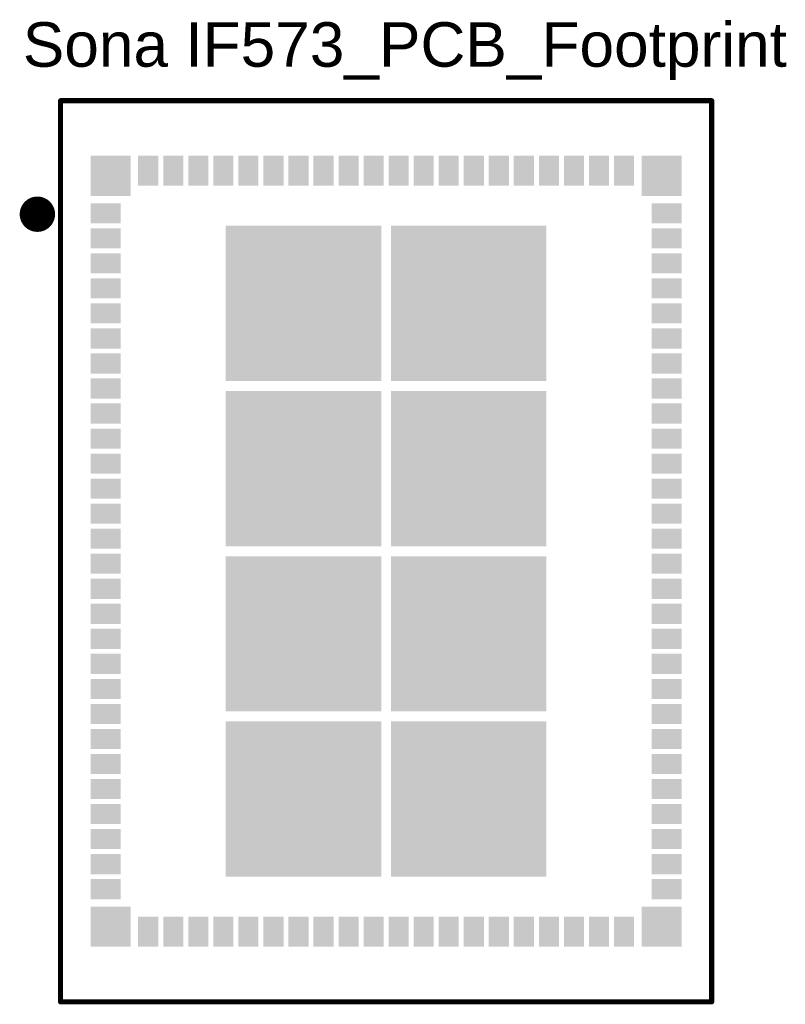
# Model space of a CAD drawing. Header units: inches. Extents: x 37.8 to 53.1, y 59.9 to 79.6.
import ezdxf

# ---------------------------------------------------------------- set-up
doc = ezdxf.new("R2010")
doc.units = ezdxf.units.IN
for name, color, linetype in [('TopLayer', 1, 'Continuous'), ('TopOverlay', 2, 'Continuous'), ('TopPaste', 8, 'Continuous'), ('TopSolder', 216, 'Continuous')]:
    doc.layers.add(name, color=color, linetype=linetype)
doc.styles.add('Arial', font='txt', dxfattribs={"height": 0.2})

# ---------------------------------------------------------------- blocks, each defined once
blk = doc.blocks.new('L______LWB6___LWB6__M_______P________S____1')
at = {"layer": 'TopLayer'}
for points in [[(-5.15, 7.85), (-5.85, 7.85), (-5.15, 7.15), (-5.85, 7.15)], [(-4.9, 7.35), (-4.6, 7.35), (-4.9, 7.85), (-4.6, 7.85)], [(-4.4, 7.35), (-4.1, 7.35), (-4.4, 7.85), (-4.1, 7.85)], [(-3.9, 7.35), (-3.6, 7.35), (-3.9, 7.85), (-3.6, 7.85)], [(-3.4, 7.35), (-3.1, 7.35), (-3.4, 7.85), (-3.1, 7.85)], [(-2.9, 7.35), (-2.6, 7.35), (-2.9, 7.85), (-2.6, 7.85)], [(-2.4, 7.35), (-2.1, 7.35), (-2.4, 7.85), (-2.1, 7.85)], [(-1.9, 7.35), (-1.6, 7.35), (-1.9, 7.85), (-1.6, 7.85)], [(-1.4, 7.35), (-1.1, 7.35), (-1.4, 7.85), (-1.1, 7.85)], [(-0.9, 7.35), (-0.6, 7.35), (-0.9, 7.85), (-0.6, 7.85)], [(-0.4, 7.35), (-0.1, 7.35), (-0.4, 7.85), (-0.1, 7.85)], [(0.1, 7.35), (0.4, 7.35), (0.1, 7.85), (0.4, 7.85)], [(0.6, 7.35), (0.9, 7.35), (0.6, 7.85), (0.9, 7.85)], [(1.1, 7.35), (1.4, 7.35), (1.1, 7.85), (1.4, 7.85)], [(1.6, 7.35), (1.9, 7.35), (1.6, 7.85), (1.9, 7.85)], [(2.1, 7.35), (2.4, 7.35), (2.1, 7.85), (2.4, 7.85)], [(2.6, 7.35), (2.9, 7.35), (2.6, 7.85), (2.9, 7.85)], [(3.1, 7.35), (3.4, 7.35), (3.1, 7.85), (3.4, 7.85)], [(3.6, 7.35), (3.9, 7.35), (3.6, 7.85), (3.9, 7.85)], [(4.1, 7.35), (4.4, 7.35), (4.1, 7.85), (4.4, 7.85)], [(4.9, 7.85), (4.6, 7.85), (4.9, 7.35), (4.6, 7.35)], [(5.15, 7.15), (5.85, 7.15), (5.15, 7.85), (5.85, 7.85)], [(-5.35, 6.6), (-5.35, 6.9), (-5.85, 6.6), (-5.85, 6.9)], [(5.85, 6.6), (5.85, 6.9), (5.35, 6.6), (5.35, 6.9)], [(-5.35, 6.1), (-5.35, 6.4), (-5.85, 6.1), (-5.85, 6.4)], [(-3.15, 3.45), (-0.15, 3.45), (-3.15, 6.45), (-0.15, 6.45)], [(3.15, 6.45), (0.15, 6.45), (3.15, 3.45), (0.15, 3.45)], [(5.35, 6.4), (5.35, 6.1), (5.85, 6.4), (5.85, 6.1)], [(-5.35, 5.6), (-5.35, 5.9), (-5.85, 5.6), (-5.85, 5.9)], [(5.35, 5.9), (5.35, 5.6), (5.85, 5.9), (5.85, 5.6)], [(-5.35, 5.1), (-5.35, 5.4), (-5.85, 5.1), (-5.85, 5.4)], [(5.35, 5.4), (5.35, 5.1), (5.85, 5.4), (5.85, 5.1)], [(-5.35, 4.6), (-5.35, 4.9), (-5.85, 4.6), (-5.85, 4.9)], [(5.35, 4.9), (5.35, 4.6), (5.85, 4.9), (5.85, 4.6)], [(-5.35, 4.1), (-5.35, 4.4), (-5.85, 4.1), (-5.85, 4.4)], [(5.35, 4.4), (5.35, 4.1), (5.85, 4.4), (5.85, 4.1)], [(-5.35, 3.6), (-5.35, 3.9), (-5.85, 3.6), (-5.85, 3.9)], [(5.35, 3.9), (5.35, 3.6), (5.85, 3.9), (5.85, 3.6)], [(-5.35, 3.1), (-5.35, 3.4), (-5.85, 3.1), (-5.85, 3.4)], [(5.35, 3.4), (5.35, 3.1), (5.85, 3.4), (5.85, 3.1)], [(-3.15, 0.15), (-0.15, 0.15), (-3.15, 3.15), (-0.15, 3.15)], [(3.15, 3.15), (0.15, 3.15), (3.15, 0.15), (0.15, 0.15)], [(-5.35, 2.6), (-5.35, 2.9), (-5.85, 2.6), (-5.85, 2.9)], [(5.35, 2.9), (5.35, 2.6), (5.85, 2.9), (5.85, 2.6)], [(-5.35, 2.1), (-5.35, 2.4), (-5.85, 2.1), (-5.85, 2.4)], [(5.35, 2.4), (5.35, 2.1), (5.85, 2.4), (5.85, 2.1)], [(-5.35, 1.6), (-5.35, 1.9), (-5.85, 1.6), (-5.85, 1.9)], [(5.35, 1.9), (5.35, 1.6), (5.85, 1.9), (5.85, 1.6)], [(-5.35, 1.1), (-5.35, 1.4), (-5.85, 1.1), (-5.85, 1.4)], [(5.35, 1.4), (5.35, 1.1), (5.85, 1.4), (5.85, 1.1)], [(-5.35, 0.6), (-5.35, 0.9), (-5.85, 0.6), (-5.85, 0.9)], [(5.35, 0.9), (5.35, 0.6), (5.85, 0.9), (5.85, 0.6)], [(-5.35, 0.1), (-5.35, 0.4), (-5.85, 0.1), (-5.85, 0.4)], [(5.35, 0.4), (5.35, 0.1), (5.85, 0.4), (5.85, 0.1)], [(-5.35, -0.4), (-5.35, -0.1), (-5.85, -0.4), (-5.85, -0.1)], [(-3.15, -3.15), (-0.15, -3.15), (-3.15, -0.15), (-0.15, -0.15)], [(3.15, -0.15), (0.15, -0.15), (3.15, -3.15), (0.15, -3.15)], [(5.35, -0.1), (5.35, -0.4), (5.85, -0.1), (5.85, -0.4)], [(-5.35, -0.9), (-5.35, -0.6), (-5.85, -0.9), (-5.85, -0.6)], [(5.35, -0.6), (5.35, -0.9), (5.85, -0.6), (5.85, -0.9)], [(-5.35, -1.4), (-5.35, -1.1), (-5.85, -1.4), (-5.85, -1.1)], [(5.35, -1.1), (5.35, -1.4), (5.85, -1.1), (5.85, -1.4)], [(-5.35, -1.9), (-5.35, -1.6), (-5.85, -1.9), (-5.85, -1.6)], [(5.35, -1.6), (5.35, -1.9), (5.85, -1.6), (5.85, -1.9)], [(-5.35, -2.4), (-5.35, -2.1), (-5.85, -2.4), (-5.85, -2.1)], [(5.35, -2.1), (5.35, -2.4), (5.85, -2.1), (5.85, -2.4)], [(-5.35, -2.9), (-5.35, -2.6), (-5.85, -2.9), (-5.85, -2.6)], [(5.35, -2.6), (5.35, -2.9), (5.85, -2.6), (5.85, -2.9)], [(-5.35, -3.4), (-5.35, -3.1), (-5.85, -3.4), (-5.85, -3.1)], [(5.35, -3.1), (5.35, -3.4), (5.85, -3.1), (5.85, -3.4)], [(-3.15, -6.45), (-0.15, -6.45), (-3.15, -3.45), (-0.15, -3.45)], [(3.15, -3.45), (0.15, -3.45), (3.15, -6.45), (0.15, -6.45)], [(-5.35, -3.9), (-5.35, -3.6), (-5.85, -3.9), (-5.85, -3.6)], [(5.35, -3.6), (5.35, -3.9), (5.85, -3.6), (5.85, -3.9)], [(-5.35, -4.4), (-5.35, -4.1), (-5.85, -4.4), (-5.85, -4.1)], [(5.35, -4.1), (5.35, -4.4), (5.85, -4.1), (5.85, -4.4)], [(-5.35, -4.9), (-5.35, -4.6), (-5.85, -4.9), (-5.85, -4.6)], [(5.35, -4.6), (5.35, -4.9), (5.85, -4.6), (5.85, -4.9)], [(-5.35, -5.4), (-5.35, -5.1), (-5.85, -5.4), (-5.85, -5.1)], [(5.35, -5.1), (5.35, -5.4), (5.85, -5.1), (5.85, -5.4)], [(-5.35, -5.9), (-5.35, -5.6), (-5.85, -5.9), (-5.85, -5.6)], [(5.35, -5.6), (5.35, -5.9), (5.85, -5.6), (5.85, -5.9)], [(-5.35, -6.4), (-5.35, -6.1), (-5.85, -6.4), (-5.85, -6.1)], [(5.35, -6.1), (5.35, -6.4), (5.85, -6.1), (5.85, -6.4)], [(-5.35, -6.9), (-5.35, -6.6), (-5.85, -6.9), (-5.85, -6.6)], [(5.85, -6.9), (5.85, -6.6), (5.35, -6.9), (5.35, -6.6)], [(-5.15, -7.15), (-5.85, -7.15), (-5.15, -7.85), (-5.85, -7.85)], [(5.15, -7.15), (5.15, -7.85), (5.85, -7.15), (5.85, -7.85)], [(-4.9, -7.85), (-4.6, -7.85), (-4.9, -7.35), (-4.6, -7.35)], [(-4.1, -7.35), (-4.4, -7.35), (-4.1, -7.85), (-4.4, -7.85)], [(-3.6, -7.35), (-3.9, -7.35), (-3.6, -7.85), (-3.9, -7.85)], [(-3.1, -7.35), (-3.4, -7.35), (-3.1, -7.85), (-3.4, -7.85)], [(-2.6, -7.35), (-2.9, -7.35), (-2.6, -7.85), (-2.9, -7.85)], [(-2.1, -7.35), (-2.4, -7.35), (-2.1, -7.85), (-2.4, -7.85)], [(-1.6, -7.35), (-1.9, -7.35), (-1.6, -7.85), (-1.9, -7.85)], [(-1.1, -7.35), (-1.4, -7.35), (-1.1, -7.85), (-1.4, -7.85)], [(-0.6, -7.35), (-0.9, -7.35), (-0.6, -7.85), (-0.9, -7.85)], [(-0.1, -7.35), (-0.4, -7.35), (-0.1, -7.85), (-0.4, -7.85)], [(0.4, -7.35), (0.1, -7.35), (0.4, -7.85), (0.1, -7.85)], [(0.9, -7.35), (0.6, -7.35), (0.9, -7.85), (0.6, -7.85)], [(1.4, -7.35), (1.1, -7.35), (1.4, -7.85), (1.1, -7.85)], [(1.9, -7.35), (1.6, -7.35), (1.9, -7.85), (1.6, -7.85)], [(2.4, -7.35), (2.1, -7.35), (2.4, -7.85), (2.1, -7.85)], [(2.9, -7.35), (2.6, -7.35), (2.9, -7.85), (2.6, -7.85)], [(3.4, -7.35), (3.1, -7.35), (3.4, -7.85), (3.1, -7.85)], [(3.9, -7.35), (3.6, -7.35), (3.9, -7.85), (3.6, -7.85)], [(4.4, -7.35), (4.1, -7.35), (4.4, -7.85), (4.1, -7.85)], [(4.9, -7.35), (4.6, -7.35), (4.9, -7.85), (4.6, -7.85)]]:
    blk.add_solid(points, dxfattribs=at)
at = {"layer": 'TopOverlay', "const_width": 0.102}
for points in [[(-6.5, -9), (-6.5, 9)], [(-6.5, 9), (6.5, 9)], [(6.5, 9), (6.5, -9)], [(-6.5, -9), (6.5, -9)]]:
    blk.add_lwpolyline(points, dxfattribs=at)
at = {"layer": 'TopOverlay'}
for points, const_width in [([(-6.525, 9, 1), (-6.475, 9, 1)], 0.0508), ([(-6.525, 9, 1), (-6.475, 9, 1)], 0.0508), ([(6.475, 9, 1), (6.525, 9, 1)], 0.0508), ([(6.475, 9, 1), (6.525, 9, 1)], 0.0508), ([(-6.8, 6.732, 1), (-7.125, 6.732, 1)], 0.381), ([(-7.221, 6.732, 1), (-7.03, 6.732, 1)], 0.191), ([(-6.895, 6.732, 1), (-6.705, 6.732, 1)], 0.191), ([(-6.525, -9, 1), (-6.475, -9, 1)], 0.0508), ([(-6.525, -9, 1), (-6.475, -9, 1)], 0.0508), ([(6.475, -9, 1), (6.525, -9, 1)], 0.0508), ([(6.475, -9, 1), (6.525, -9, 1)], 0.0508)]:
    blk.add_lwpolyline(points, format="xyb", close=True, dxfattribs=dict(at, const_width=const_width))
at = {"layer": 'TopPaste'}
for points in [[(-5.15, 7.85), (-5.85, 7.85), (-5.15, 7.15), (-5.85, 7.15)], [(-4.9, 7.35), (-4.6, 7.35), (-4.9, 7.85), (-4.6, 7.85)], [(-4.4, 7.35), (-4.1, 7.35), (-4.4, 7.85), (-4.1, 7.85)], [(-3.9, 7.35), (-3.6, 7.35), (-3.9, 7.85), (-3.6, 7.85)], [(-3.4, 7.35), (-3.1, 7.35), (-3.4, 7.85), (-3.1, 7.85)], [(-2.9, 7.35), (-2.6, 7.35), (-2.9, 7.85), (-2.6, 7.85)], [(-2.4, 7.35), (-2.1, 7.35), (-2.4, 7.85), (-2.1, 7.85)], [(-1.9, 7.35), (-1.6, 7.35), (-1.9, 7.85), (-1.6, 7.85)], [(-1.4, 7.35), (-1.1, 7.35), (-1.4, 7.85), (-1.1, 7.85)], [(-0.9, 7.35), (-0.6, 7.35), (-0.9, 7.85), (-0.6, 7.85)], [(-0.4, 7.35), (-0.1, 7.35), (-0.4, 7.85), (-0.1, 7.85)], [(0.1, 7.35), (0.4, 7.35), (0.1, 7.85), (0.4, 7.85)], [(0.6, 7.35), (0.9, 7.35), (0.6, 7.85), (0.9, 7.85)], [(1.1, 7.35), (1.4, 7.35), (1.1, 7.85), (1.4, 7.85)], [(1.6, 7.35), (1.9, 7.35), (1.6, 7.85), (1.9, 7.85)], [(2.1, 7.35), (2.4, 7.35), (2.1, 7.85), (2.4, 7.85)], [(2.6, 7.35), (2.9, 7.35), (2.6, 7.85), (2.9, 7.85)], [(3.1, 7.35), (3.4, 7.35), (3.1, 7.85), (3.4, 7.85)], [(3.6, 7.35), (3.9, 7.35), (3.6, 7.85), (3.9, 7.85)], [(4.1, 7.35), (4.4, 7.35), (4.1, 7.85), (4.4, 7.85)], [(4.9, 7.85), (4.6, 7.85), (4.9, 7.35), (4.6, 7.35)], [(5.15, 7.15), (5.85, 7.15), (5.15, 7.85), (5.85, 7.85)], [(-5.35, 6.6), (-5.35, 6.9), (-5.85, 6.6), (-5.85, 6.9)], [(5.85, 6.6), (5.85, 6.9), (5.35, 6.6), (5.35, 6.9)], [(-5.35, 6.1), (-5.35, 6.4), (-5.85, 6.1), (-5.85, 6.4)], [(-3.15, 3.45), (-0.15, 3.45), (-3.15, 6.45), (-0.15, 6.45)], [(3.15, 6.45), (0.15, 6.45), (3.15, 3.45), (0.15, 3.45)], [(5.35, 6.4), (5.35, 6.1), (5.85, 6.4), (5.85, 6.1)], [(-5.35, 5.6), (-5.35, 5.9), (-5.85, 5.6), (-5.85, 5.9)], [(5.35, 5.9), (5.35, 5.6), (5.85, 5.9), (5.85, 5.6)], [(-5.35, 5.1), (-5.35, 5.4), (-5.85, 5.1), (-5.85, 5.4)], [(5.35, 5.4), (5.35, 5.1), (5.85, 5.4), (5.85, 5.1)], [(-5.35, 4.6), (-5.35, 4.9), (-5.85, 4.6), (-5.85, 4.9)], [(5.35, 4.9), (5.35, 4.6), (5.85, 4.9), (5.85, 4.6)], [(-5.35, 4.1), (-5.35, 4.4), (-5.85, 4.1), (-5.85, 4.4)], [(5.35, 4.4), (5.35, 4.1), (5.85, 4.4), (5.85, 4.1)], [(-5.35, 3.6), (-5.35, 3.9), (-5.85, 3.6), (-5.85, 3.9)], [(5.35, 3.9), (5.35, 3.6), (5.85, 3.9), (5.85, 3.6)], [(-5.35, 3.1), (-5.35, 3.4), (-5.85, 3.1), (-5.85, 3.4)], [(5.35, 3.4), (5.35, 3.1), (5.85, 3.4), (5.85, 3.1)], [(-3.15, 0.15), (-0.15, 0.15), (-3.15, 3.15), (-0.15, 3.15)], [(3.15, 3.15), (0.15, 3.15), (3.15, 0.15), (0.15, 0.15)], [(-5.35, 2.6), (-5.35, 2.9), (-5.85, 2.6), (-5.85, 2.9)], [(5.35, 2.9), (5.35, 2.6), (5.85, 2.9), (5.85, 2.6)], [(-5.35, 2.1), (-5.35, 2.4), (-5.85, 2.1), (-5.85, 2.4)], [(5.35, 2.4), (5.35, 2.1), (5.85, 2.4), (5.85, 2.1)], [(-5.35, 1.6), (-5.35, 1.9), (-5.85, 1.6), (-5.85, 1.9)], [(5.35, 1.9), (5.35, 1.6), (5.85, 1.9), (5.85, 1.6)], [(-5.35, 1.1), (-5.35, 1.4), (-5.85, 1.1), (-5.85, 1.4)], [(5.35, 1.4), (5.35, 1.1), (5.85, 1.4), (5.85, 1.1)], [(-5.35, 0.6), (-5.35, 0.9), (-5.85, 0.6), (-5.85, 0.9)], [(5.35, 0.9), (5.35, 0.6), (5.85, 0.9), (5.85, 0.6)], [(-5.35, 0.1), (-5.35, 0.4), (-5.85, 0.1), (-5.85, 0.4)], [(5.35, 0.4), (5.35, 0.1), (5.85, 0.4), (5.85, 0.1)], [(-5.35, -0.4), (-5.35, -0.1), (-5.85, -0.4), (-5.85, -0.1)], [(-3.15, -3.15), (-0.15, -3.15), (-3.15, -0.15), (-0.15, -0.15)], [(3.15, -0.15), (0.15, -0.15), (3.15, -3.15), (0.15, -3.15)], [(5.35, -0.1), (5.35, -0.4), (5.85, -0.1), (5.85, -0.4)], [(-5.35, -0.9), (-5.35, -0.6), (-5.85, -0.9), (-5.85, -0.6)], [(5.35, -0.6), (5.35, -0.9), (5.85, -0.6), (5.85, -0.9)], [(-5.35, -1.4), (-5.35, -1.1), (-5.85, -1.4), (-5.85, -1.1)], [(5.35, -1.1), (5.35, -1.4), (5.85, -1.1), (5.85, -1.4)], [(-5.35, -1.9), (-5.35, -1.6), (-5.85, -1.9), (-5.85, -1.6)], [(5.35, -1.6), (5.35, -1.9), (5.85, -1.6), (5.85, -1.9)], [(-5.35, -2.4), (-5.35, -2.1), (-5.85, -2.4), (-5.85, -2.1)], [(5.35, -2.1), (5.35, -2.4), (5.85, -2.1), (5.85, -2.4)], [(-5.35, -2.9), (-5.35, -2.6), (-5.85, -2.9), (-5.85, -2.6)], [(5.35, -2.6), (5.35, -2.9), (5.85, -2.6), (5.85, -2.9)], [(-5.35, -3.4), (-5.35, -3.1), (-5.85, -3.4), (-5.85, -3.1)], [(5.35, -3.1), (5.35, -3.4), (5.85, -3.1), (5.85, -3.4)], [(-3.15, -6.45), (-0.15, -6.45), (-3.15, -3.45), (-0.15, -3.45)], [(3.15, -3.45), (0.15, -3.45), (3.15, -6.45), (0.15, -6.45)], [(-5.35, -3.9), (-5.35, -3.6), (-5.85, -3.9), (-5.85, -3.6)], [(5.35, -3.6), (5.35, -3.9), (5.85, -3.6), (5.85, -3.9)], [(-5.35, -4.4), (-5.35, -4.1), (-5.85, -4.4), (-5.85, -4.1)], [(5.35, -4.1), (5.35, -4.4), (5.85, -4.1), (5.85, -4.4)], [(-5.35, -4.9), (-5.35, -4.6), (-5.85, -4.9), (-5.85, -4.6)], [(5.35, -4.6), (5.35, -4.9), (5.85, -4.6), (5.85, -4.9)], [(-5.35, -5.4), (-5.35, -5.1), (-5.85, -5.4), (-5.85, -5.1)], [(5.35, -5.1), (5.35, -5.4), (5.85, -5.1), (5.85, -5.4)], [(-5.35, -5.9), (-5.35, -5.6), (-5.85, -5.9), (-5.85, -5.6)], [(5.35, -5.6), (5.35, -5.9), (5.85, -5.6), (5.85, -5.9)], [(-5.35, -6.4), (-5.35, -6.1), (-5.85, -6.4), (-5.85, -6.1)], [(5.35, -6.1), (5.35, -6.4), (5.85, -6.1), (5.85, -6.4)], [(-5.35, -6.9), (-5.35, -6.6), (-5.85, -6.9), (-5.85, -6.6)], [(5.85, -6.9), (5.85, -6.6), (5.35, -6.9), (5.35, -6.6)], [(-5.15, -7.15), (-5.85, -7.15), (-5.15, -7.85), (-5.85, -7.85)], [(5.15, -7.15), (5.15, -7.85), (5.85, -7.15), (5.85, -7.85)], [(-4.9, -7.85), (-4.6, -7.85), (-4.9, -7.35), (-4.6, -7.35)], [(-4.1, -7.35), (-4.4, -7.35), (-4.1, -7.85), (-4.4, -7.85)], [(-3.6, -7.35), (-3.9, -7.35), (-3.6, -7.85), (-3.9, -7.85)], [(-3.1, -7.35), (-3.4, -7.35), (-3.1, -7.85), (-3.4, -7.85)], [(-2.6, -7.35), (-2.9, -7.35), (-2.6, -7.85), (-2.9, -7.85)], [(-2.1, -7.35), (-2.4, -7.35), (-2.1, -7.85), (-2.4, -7.85)], [(-1.6, -7.35), (-1.9, -7.35), (-1.6, -7.85), (-1.9, -7.85)], [(-1.1, -7.35), (-1.4, -7.35), (-1.1, -7.85), (-1.4, -7.85)], [(-0.6, -7.35), (-0.9, -7.35), (-0.6, -7.85), (-0.9, -7.85)], [(-0.1, -7.35), (-0.4, -7.35), (-0.1, -7.85), (-0.4, -7.85)], [(0.4, -7.35), (0.1, -7.35), (0.4, -7.85), (0.1, -7.85)], [(0.9, -7.35), (0.6, -7.35), (0.9, -7.85), (0.6, -7.85)], [(1.4, -7.35), (1.1, -7.35), (1.4, -7.85), (1.1, -7.85)], [(1.9, -7.35), (1.6, -7.35), (1.9, -7.85), (1.6, -7.85)], [(2.4, -7.35), (2.1, -7.35), (2.4, -7.85), (2.1, -7.85)], [(2.9, -7.35), (2.6, -7.35), (2.9, -7.85), (2.6, -7.85)], [(3.4, -7.35), (3.1, -7.35), (3.4, -7.85), (3.1, -7.85)], [(3.9, -7.35), (3.6, -7.35), (3.9, -7.85), (3.6, -7.85)], [(4.4, -7.35), (4.1, -7.35), (4.4, -7.85), (4.1, -7.85)], [(4.9, -7.35), (4.6, -7.35), (4.9, -7.85), (4.6, -7.85)]]:
    blk.add_solid(points, dxfattribs=at)
at = {"layer": 'TopSolder'}
for points in [[(-5.099, 7.901), (-5.901, 7.901), (-5.099, 7.099), (-5.901, 7.099)], [(-4.951, 7.299), (-4.549, 7.299), (-4.951, 7.901), (-4.549, 7.901)], [(-4.451, 7.299), (-4.049, 7.299), (-4.451, 7.901), (-4.049, 7.901)], [(-3.951, 7.299), (-3.549, 7.299), (-3.951, 7.901), (-3.549, 7.901)], [(-3.451, 7.299), (-3.049, 7.299), (-3.451, 7.901), (-3.049, 7.901)], [(-2.951, 7.299), (-2.549, 7.299), (-2.951, 7.901), (-2.549, 7.901)], [(-2.451, 7.299), (-2.049, 7.299), (-2.451, 7.901), (-2.049, 7.901)], [(-1.951, 7.299), (-1.549, 7.299), (-1.951, 7.901), (-1.549, 7.901)], [(-1.451, 7.299), (-1.049, 7.299), (-1.451, 7.901), (-1.049, 7.901)], [(-0.951, 7.299), (-0.549, 7.299), (-0.951, 7.901), (-0.549, 7.901)], [(-0.451, 7.299), (-0.049, 7.299), (-0.451, 7.901), (-0.049, 7.901)], [(0.049, 7.299), (0.451, 7.299), (0.049, 7.901), (0.451, 7.901)], [(0.549, 7.299), (0.951, 7.299), (0.549, 7.901), (0.951, 7.901)], [(1.049, 7.299), (1.451, 7.299), (1.049, 7.901), (1.451, 7.901)], [(1.549, 7.299), (1.951, 7.299), (1.549, 7.901), (1.951, 7.901)], [(2.049, 7.299), (2.451, 7.299), (2.049, 7.901), (2.451, 7.901)], [(2.549, 7.299), (2.951, 7.299), (2.549, 7.901), (2.951, 7.901)], [(3.049, 7.299), (3.451, 7.299), (3.049, 7.901), (3.451, 7.901)], [(3.549, 7.299), (3.951, 7.299), (3.549, 7.901), (3.951, 7.901)], [(4.049, 7.299), (4.451, 7.299), (4.049, 7.901), (4.451, 7.901)], [(4.951, 7.901), (4.549, 7.901), (4.951, 7.299), (4.549, 7.299)], [(5.099, 7.099), (5.901, 7.099), (5.099, 7.901), (5.901, 7.901)], [(-5.299, 6.549), (-5.299, 6.951), (-5.901, 6.549), (-5.901, 6.951)], [(5.901, 6.549), (5.901, 6.951), (5.299, 6.549), (5.299, 6.951)], [(-3.201, 3.399), (-0.099, 3.399), (-3.201, 6.501), (-0.099, 6.501)], [(3.201, 6.501), (0.099, 6.501), (3.201, 3.399), (0.099, 3.399)], [(-5.299, 6.049), (-5.299, 6.451), (-5.901, 6.049), (-5.901, 6.451)], [(5.299, 6.451), (5.299, 6.049), (5.901, 6.451), (5.901, 6.049)], [(-5.299, 5.549), (-5.299, 5.951), (-5.901, 5.549), (-5.901, 5.951)], [(5.299, 5.951), (5.299, 5.549), (5.901, 5.951), (5.901, 5.549)], [(-5.299, 5.049), (-5.299, 5.451), (-5.901, 5.049), (-5.901, 5.451)], [(5.299, 5.451), (5.299, 5.049), (5.901, 5.451), (5.901, 5.049)], [(-5.299, 4.549), (-5.299, 4.951), (-5.901, 4.549), (-5.901, 4.951)], [(5.299, 4.951), (5.299, 4.549), (5.901, 4.951), (5.901, 4.549)], [(-5.299, 4.049), (-5.299, 4.451), (-5.901, 4.049), (-5.901, 4.451)], [(5.299, 4.451), (5.299, 4.049), (5.901, 4.451), (5.901, 4.049)], [(-5.299, 3.549), (-5.299, 3.951), (-5.901, 3.549), (-5.901, 3.951)], [(5.299, 3.951), (5.299, 3.549), (5.901, 3.951), (5.901, 3.549)], [(-5.299, 3.049), (-5.299, 3.451), (-5.901, 3.049), (-5.901, 3.451)], [(5.299, 3.451), (5.299, 3.049), (5.901, 3.451), (5.901, 3.049)], [(-3.201, 0.099), (-0.099, 0.099), (-3.201, 3.201), (-0.099, 3.201)], [(3.201, 3.201), (0.099, 3.201), (3.201, 0.099), (0.099, 0.099)], [(-5.299, 2.549), (-5.299, 2.951), (-5.901, 2.549), (-5.901, 2.951)], [(5.299, 2.951), (5.299, 2.549), (5.901, 2.951), (5.901, 2.549)], [(-5.299, 2.049), (-5.299, 2.451), (-5.901, 2.049), (-5.901, 2.451)], [(5.299, 2.451), (5.299, 2.049), (5.901, 2.451), (5.901, 2.049)], [(-5.299, 1.549), (-5.299, 1.951), (-5.901, 1.549), (-5.901, 1.951)], [(5.299, 1.951), (5.299, 1.549), (5.901, 1.951), (5.901, 1.549)], [(-5.299, 1.049), (-5.299, 1.451), (-5.901, 1.049), (-5.901, 1.451)], [(5.299, 1.451), (5.299, 1.049), (5.901, 1.451), (5.901, 1.049)], [(-5.299, 0.549), (-5.299, 0.951), (-5.901, 0.549), (-5.901, 0.951)], [(5.299, 0.951), (5.299, 0.549), (5.901, 0.951), (5.901, 0.549)], [(-5.299, 0.049), (-5.299, 0.451), (-5.901, 0.049), (-5.901, 0.451)], [(5.299, 0.451), (5.299, 0.049), (5.901, 0.451), (5.901, 0.049)], [(-5.299, -0.451), (-5.299, -0.049), (-5.901, -0.451), (-5.901, -0.049)], [(-3.201, -3.201), (-0.099, -3.201), (-3.201, -0.099), (-0.099, -0.099)], [(3.201, -0.099), (0.099, -0.099), (3.201, -3.201), (0.099, -3.201)], [(5.299, -0.049), (5.299, -0.451), (5.901, -0.049), (5.901, -0.451)], [(-5.299, -0.951), (-5.299, -0.549), (-5.901, -0.951), (-5.901, -0.549)], [(5.299, -0.549), (5.299, -0.951), (5.901, -0.549), (5.901, -0.951)], [(-5.299, -1.451), (-5.299, -1.049), (-5.901, -1.451), (-5.901, -1.049)], [(5.299, -1.049), (5.299, -1.451), (5.901, -1.049), (5.901, -1.451)], [(-5.299, -1.951), (-5.299, -1.549), (-5.901, -1.951), (-5.901, -1.549)], [(5.299, -1.549), (5.299, -1.951), (5.901, -1.549), (5.901, -1.951)], [(-5.299, -2.451), (-5.299, -2.049), (-5.901, -2.451), (-5.901, -2.049)], [(5.299, -2.049), (5.299, -2.451), (5.901, -2.049), (5.901, -2.451)], [(-5.299, -2.951), (-5.299, -2.549), (-5.901, -2.951), (-5.901, -2.549)], [(5.299, -2.549), (5.299, -2.951), (5.901, -2.549), (5.901, -2.951)], [(-5.299, -3.451), (-5.299, -3.049), (-5.901, -3.451), (-5.901, -3.049)], [(5.299, -3.049), (5.299, -3.451), (5.901, -3.049), (5.901, -3.451)], [(-3.201, -6.501), (-0.099, -6.501), (-3.201, -3.399), (-0.099, -3.399)], [(3.201, -3.399), (0.099, -3.399), (3.201, -6.501), (0.099, -6.501)], [(-5.299, -3.951), (-5.299, -3.549), (-5.901, -3.951), (-5.901, -3.549)], [(5.299, -3.549), (5.299, -3.951), (5.901, -3.549), (5.901, -3.951)], [(-5.299, -4.451), (-5.299, -4.049), (-5.901, -4.451), (-5.901, -4.049)], [(5.299, -4.049), (5.299, -4.451), (5.901, -4.049), (5.901, -4.451)], [(-5.299, -4.951), (-5.299, -4.549), (-5.901, -4.951), (-5.901, -4.549)], [(5.299, -4.549), (5.299, -4.951), (5.901, -4.549), (5.901, -4.951)], [(-5.299, -5.451), (-5.299, -5.049), (-5.901, -5.451), (-5.901, -5.049)], [(5.299, -5.049), (5.299, -5.451), (5.901, -5.049), (5.901, -5.451)], [(-5.299, -5.951), (-5.299, -5.549), (-5.901, -5.951), (-5.901, -5.549)], [(5.299, -5.549), (5.299, -5.951), (5.901, -5.549), (5.901, -5.951)], [(-5.299, -6.451), (-5.299, -6.049), (-5.901, -6.451), (-5.901, -6.049)], [(5.299, -6.049), (5.299, -6.451), (5.901, -6.049), (5.901, -6.451)], [(-5.299, -6.951), (-5.299, -6.549), (-5.901, -6.951), (-5.901, -6.549)], [(5.901, -6.951), (5.901, -6.549), (5.299, -6.951), (5.299, -6.549)], [(-5.099, -7.099), (-5.901, -7.099), (-5.099, -7.901), (-5.901, -7.901)], [(5.099, -7.099), (5.099, -7.901), (5.901, -7.099), (5.901, -7.901)], [(-4.951, -7.901), (-4.549, -7.901), (-4.951, -7.299), (-4.549, -7.299)], [(-4.049, -7.299), (-4.451, -7.299), (-4.049, -7.901), (-4.451, -7.901)], [(-3.549, -7.299), (-3.951, -7.299), (-3.549, -7.901), (-3.951, -7.901)], [(-3.049, -7.299), (-3.451, -7.299), (-3.049, -7.901), (-3.451, -7.901)], [(-2.549, -7.299), (-2.951, -7.299), (-2.549, -7.901), (-2.951, -7.901)], [(-2.049, -7.299), (-2.451, -7.299), (-2.049, -7.901), (-2.451, -7.901)], [(-1.549, -7.299), (-1.951, -7.299), (-1.549, -7.901), (-1.951, -7.901)], [(-1.049, -7.299), (-1.451, -7.299), (-1.049, -7.901), (-1.451, -7.901)], [(-0.549, -7.299), (-0.951, -7.299), (-0.549, -7.901), (-0.951, -7.901)], [(-0.049, -7.299), (-0.451, -7.299), (-0.049, -7.901), (-0.451, -7.901)], [(0.451, -7.299), (0.049, -7.299), (0.451, -7.901), (0.049, -7.901)], [(0.951, -7.299), (0.549, -7.299), (0.951, -7.901), (0.549, -7.901)], [(1.451, -7.299), (1.049, -7.299), (1.451, -7.901), (1.049, -7.901)], [(1.951, -7.299), (1.549, -7.299), (1.951, -7.901), (1.549, -7.901)], [(2.451, -7.299), (2.049, -7.299), (2.451, -7.901), (2.049, -7.901)], [(2.951, -7.299), (2.549, -7.299), (2.951, -7.901), (2.549, -7.901)], [(3.451, -7.299), (3.049, -7.299), (3.451, -7.901), (3.049, -7.901)], [(3.951, -7.299), (3.549, -7.299), (3.951, -7.901), (3.549, -7.901)], [(4.451, -7.299), (4.049, -7.299), (4.451, -7.901), (4.049, -7.901)], [(4.951, -7.299), (4.549, -7.299), (4.951, -7.901), (4.549, -7.901)]]:
    blk.add_solid(points, dxfattribs=at)

msp = doc.modelspace()

# ---------------------------------------------------------------- block references
msp.add_blockref('L______LWB6___LWB6__M_______P________S____1', (45.159, 68.968))

# ---------------------------------------------------------------- texts
at = {"layer": 'TopOverlay', "style": 'Arial'}
msp.add_text('Sona IF573_PCB_Footprint', height=0.889, dxfattribs=at).set_placement((37.905, 78.646))

doc.saveas('drawing.dxf')
